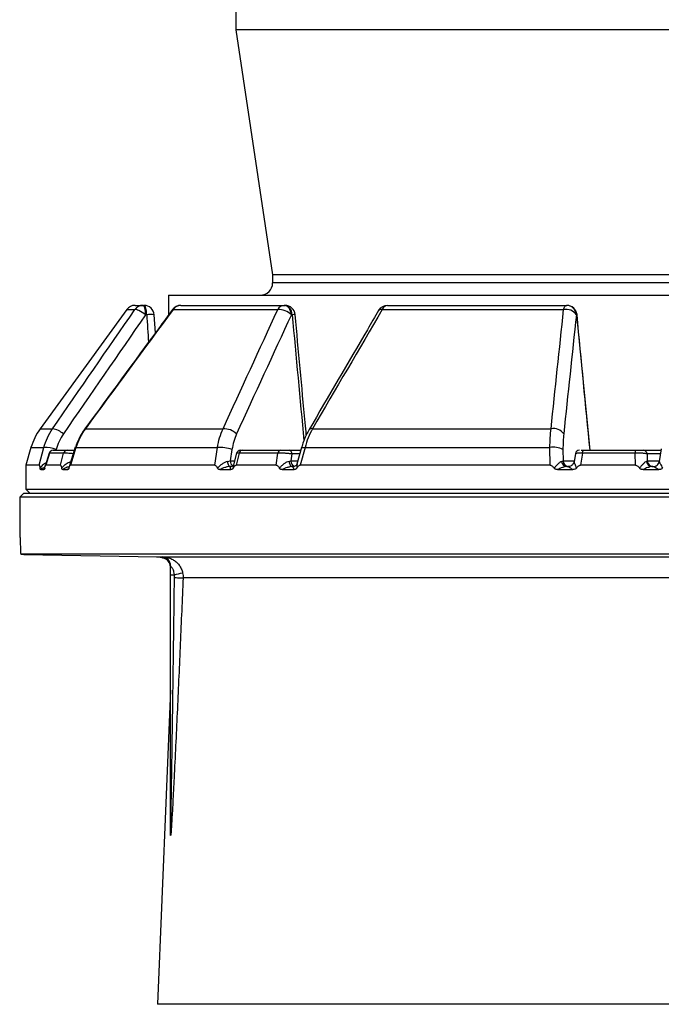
# Model space of a CAD drawing. Header units: millimetres. Extents: x 1245 to 2645, y 237 to 3790.
# Tile 2 of 7: x 1557 to 1872, y 1461 to 1943. Entities that reach past the tile are written whole.
import ezdxf

# ---------------------------------------------------------------- set-up
doc = ezdxf.new("R2010")
doc.units = ezdxf.units.MM

msp = doc.modelspace()

# ---------------------------------------------------------------- linework, layer by layer
at = {"color": 7, "linetype": 'Continuous', "lineweight": 25}
for p, q in [((1663.36, 2789.7), (1663.36, 1938.16)), ((1663.36, 1938.16), (1681.36, 1818.16)), ((2227.36, 1938.16), (1663.36, 1938.16)), ((1681.36, 1818.16), (1681.36, 1814.16)), ((2209.36, 1818.16), (1681.36, 1818.16)), ((1630.36, 1808.16), (1630.36, 1798.49)), ((1630.36, 1808.16), (2260.36, 1808.16)), ((1609.86, 1801.1), (1567.42, 1742.68)), ((1613.9, 1803.16), (1617.81, 1803.16)), ((1617.81, 1803.16), (1618.36, 1803.16)), ((1632.56, 1801.1), (1683.89, 1801.1)), ((1636.34, 1803.16), (1687.05, 1803.16)), ((1687.05, 1803.16), (1687.45, 1803.16)), ((1735.13, 1801.1), (1824.04, 1801.1)), ((1737.67, 1803.16), (1825.5, 1803.16)), ((1825.5, 1803.16), (1825.65, 1803.16)), ((1619.65, 1798.6), (1619.1, 1798.6)), ((1623.92, 1789.74), (1623.35, 1798.48)), ((1690.97, 1798.6), (1690.57, 1798.6)), ((1830.46, 1798.6), (1830.31, 1798.6)), ((1589.55, 1742.68), (1657.08, 1742.68)), ((1700.94, 1742.68), (1817.91, 1742.68)), ((1562.9, 1733.48), (1560.36, 1724.81)), ((1566.91, 1724.81), (1569.23, 1733.48)), ((1584.6, 1733.61), (1581.58, 1723.97)), ((1584.96, 1733.48), (1582.24, 1724.81)), ((1584.96, 1733.48), (1654.28, 1733.48)), ((1652.98, 1724.81), (1654.28, 1733.48)), ((1661.45, 1732.51), (1660.61, 1726.9)), ((1695.47, 1733.44), (1693.27, 1725.42)), ((1697.26, 1733.48), (1694.87, 1724.81)), ((1697.26, 1733.48), (1817.32, 1733.48)), ((1817.39, 1724.81), (1817.32, 1733.48)), ((1823.74, 1732.51), (1823.78, 1726.9)), ((1871.95, 1732.91), (1870.93, 1726.65)), ((1571.76, 1730.76), (1569.84, 1724.42)), ((1571.91, 1730.72), (1570.12, 1724.81)), ((1578.84, 1730.72), (1571.91, 1730.72)), ((1573.78, 1732.16), (1580.68, 1732.16)), ((1577.32, 1724.81), (1578.84, 1730.72)), ((1663.72, 1730.69), (1662.21, 1725.05)), ((1665.04, 1730.72), (1663.46, 1724.81)), ((1683.98, 1730.72), (1665.04, 1730.72)), ((1666.44, 1732.16), (1685.29, 1732.16)), ((1683.14, 1724.81), (1683.98, 1730.72)), ((1689.45, 1732.16), (1695.12, 1732.16)), ((1690.86, 1730.34), (1690.37, 1726.9)), ((1829.8, 1730.48), (1829.18, 1726.62)), ((1831.89, 1732.16), (1831.82, 1732.16)), ((1833.28, 1730.72), (1832.33, 1724.81)), ((1859.16, 1730.72), (1833.28, 1730.72)), ((1833.84, 1732.16), (1859.59, 1732.16)), ((1859.22, 1724.81), (1859.16, 1730.72)), ((1863.12, 1732.16), (1871.82, 1732.16)), ((1865.05, 1730.34), (1865.08, 1726.9)), ((1560.36, 1724.81), (1560.36, 1713.16)), ((1566.91, 1724.81), (1560.36, 1724.81)), ((1567.65, 1722.68), (1569.27, 1722.68)), ((1577.32, 1724.81), (1570.12, 1724.81)), ((1578.48, 1722.68), (1580.97, 1722.68)), ((1652.98, 1724.81), (1582.24, 1724.81)), ((1655.54, 1722.68), (1660.83, 1722.68)), ((1660.55, 1724.16), (1661.02, 1724.16)), ((1683.14, 1724.81), (1663.46, 1724.81)), ((1685.99, 1722.68), (1691.92, 1722.68)), ((1691.09, 1724.16), (1691.62, 1724.16)), ((1691.97, 1724.16), (1691.09, 1724.16)), ((1817.39, 1724.81), (1694.87, 1724.81)), ((1821.08, 1722.68), (1828.64, 1722.68)), ((1825.57, 1724.16), (1826.25, 1724.16)), ((1825.9, 1724.16), (1825.57, 1724.16)), ((1859.22, 1724.81), (1832.33, 1724.81)), ((1863, 1722.68), (1870.79, 1722.68)), ((1867.32, 1724.16), (1868.02, 1724.16)), ((1867.8, 1724.16), (1867.32, 1724.16)), ((1871, 1726.68), (1870.97, 1726.64)), ((1560.36, 1713.16), (1562.36, 1711.16)), ((1560.36, 1713.16), (2330.36, 1713.16)), ((1559.36, 1711.16), (1557.36, 1709.16)), ((1557.36, 1709.16), (1557.36, 1692.38)), ((2333.36, 1709.16), (1557.36, 1709.16)), ((1559.36, 1711.16), (2331.36, 1711.16)), ((2333.36, 1681.16), (1557.96, 1681.16)), ((1557.96, 1681.16), (1559.96, 1681.13)), ((1559.36, 1681.14), (1559.36, 1681.13)), ((1559.36, 1681.13), (1624.69, 1679.99)), ((1559.36, 1681.13), (1559.96, 1681.13)), ((1629.86, 1678.3), (1628.69, 1678.99)), ((1631.31, 1675.47), (1631.31, 1675.26)), ((1631.36, 1671.16), (1631.36, 1675.49)), ((1631.36, 1671.16), (1633.22, 1671.16)), ((1631.36, 1545.04), (1631.36, 1671.16)), ((1631.35, 1614.56), (1624.97, 1460.64))]:
    msp.add_line(p, q, dxfattribs=at)
at = {"color": 1, "linetype": 'Continuous', "lineweight": 25}
for p, q in [((2209.36, 1814.16), (1681.36, 1814.16)), ((1609.86, 1801.1), (1613.81, 1801.1)), ((1567.42, 1742.68), (1573.5, 1742.68)), ((1562.9, 1733.48), (1569.23, 1733.48)), ((1575.24, 1732.51), (1575.14, 1732.16)), ((1571.91, 1730.72), (1571.85, 1730.73)), ((1694.62, 1730.34), (1690.86, 1730.34)), ((1871.53, 1730.34), (1865.05, 1730.34)), ((1569.27, 1722.68), (1569.6, 1723.15)), ((1660.61, 1726.9), (1662.7, 1726.9)), ((1690.37, 1726.9), (1693.68, 1726.9)), ((1823.78, 1726.9), (1829.22, 1726.9)), ((1865.08, 1726.9), (1870.97, 1726.9)), ((1624.5, 1680), (2266.9, 1680)), ((2257.08, 1669.59), (1637.48, 1669.59)), ((1945.36, 1460.64), (1624.97, 1460.64))]:
    msp.add_line(p, q, dxfattribs=at)
at = {"color": 7, "linetype": 'Continuous', "lineweight": 25, "flags": 128}
for points in [[(1619.1, 1798.6), (1618.28, 1799.18), (1617.45, 1799.72), (1616.63, 1800.2), (1615.86, 1800.59), (1615.16, 1800.89), (1614.58, 1801.08), (1614.12, 1801.15), (1613.81, 1801.1)], [(1619.1, 1798.6), (1619.05, 1799.51), (1618.97, 1800.37), (1618.84, 1801.16), (1618.68, 1801.85), (1618.49, 1802.41), (1618.28, 1802.82), (1618.05, 1803.07), (1617.81, 1803.16)], [(1619.65, 1798.6), (1619.6, 1799.51), (1619.52, 1800.37), (1619.39, 1801.16), (1619.23, 1801.85), (1619.04, 1802.41), (1618.83, 1802.82), (1618.6, 1803.07), (1618.36, 1803.16)], [(1690.57, 1798.6), (1690.45, 1799.51), (1690.22, 1800.37), (1689.87, 1801.16), (1689.43, 1801.85), (1688.91, 1802.41), (1688.33, 1802.82), (1687.7, 1803.07), (1687.05, 1803.16)], [(1690.97, 1798.6), (1690.85, 1799.51), (1690.62, 1800.37), (1690.28, 1801.16), (1689.84, 1801.85), (1689.32, 1802.41), (1688.73, 1802.82), (1688.1, 1803.07), (1687.45, 1803.16)], [(1824.04, 1801.1), (1824.17, 1801.55), (1824.32, 1801.96), (1824.49, 1802.32), (1824.68, 1802.62), (1824.87, 1802.85), (1825.08, 1803.02), (1825.29, 1803.13), (1825.5, 1803.16)], [(1833.28, 1730.72), (1833.31, 1731.02), (1833.36, 1731.3), (1833.42, 1731.55), (1833.49, 1731.76), (1833.57, 1731.93), (1833.66, 1732.06), (1833.75, 1732.13), (1833.84, 1732.16)], [(1659.21, 1726.64), (1659.27, 1726.13), (1659.37, 1725.66), (1659.51, 1725.23), (1659.67, 1724.86), (1659.87, 1724.56), (1660.08, 1724.34), (1660.31, 1724.21), (1660.55, 1724.16)], [(1689.47, 1726.73), (1689.54, 1726.21), (1689.66, 1725.72), (1689.82, 1725.27), (1690.02, 1724.89), (1690.26, 1724.58), (1690.52, 1724.35), (1690.8, 1724.21), (1691.09, 1724.16)], [(1868.02, 1724.16), (1868.01, 1724.16), (1868.01, 1724.16), (1868.53, 1724.21), (1869.04, 1724.35), (1869.52, 1724.57), (1869.95, 1724.88), (1870.32, 1725.26), (1870.62, 1725.69), (1870.84, 1726.17), (1870.97, 1726.69)], [(1633.26, 1669.77), (1634.02, 1669.74), (1634.75, 1669.71), (1635.43, 1669.68), (1636.04, 1669.65), (1636.56, 1669.63), (1636.98, 1669.61), (1637.29, 1669.6), (1637.48, 1669.59)]]:
    msp.add_lwpolyline(points, dxfattribs=at)
at = {"color": 1, "linetype": 'Continuous', "lineweight": 25, "flags": 128}
for points in [[(1632.31, 1801.13), (1632.36, 1801.15), (1632.56, 1801.1)], [(1830.46, 1798.6), (1830.61, 1798.63), (1830.62, 1798.64)], [(1589.33, 1742.7), (1589.36, 1742.72), (1589.55, 1742.68)], [(1584.71, 1733.57), (1584.75, 1733.56), (1584.96, 1733.48)], [(1695.55, 1733.4), (1695.56, 1733.41), (1695.71, 1733.52), (1696.06, 1733.57), (1696.58, 1733.56), (1697.26, 1733.48)]]:
    msp.add_lwpolyline(points, dxfattribs=at)
at = {"color": 7, "linetype": 'Continuous', "lineweight": 25}
for centre, radius, start, end in [((1675.36, 1814.16), 6, 270, 0), ((1613.9, 1798.16), 5, 90, 144), ((1617.82, 1798.24), 4.92, 90.0983, 144.4526), ((1618.36, 1798.16), 5, 3.683, 90), ((1636.34, 1798.16), 5, 90, 143.5824), ((1636.39, 1798.59), 4.57, 90.6264, 146.6876), ((1687.23, 1799.44), 3.72, 92.7667, 153.5865), ((1684.36, 1792.19), 8.92, 45.8956, 92.9894), ((1687.45, 1798.16), 5, 5.2796, 90), ((1737.67, 1798.16), 5, 90, 149.6575), ((1738.01, 1800.15), 3.03, 96.5391, 161.693), ((1825.22, 1794.96), 6.26, 35.5797, 100.9192), ((1825.42, 1798.26), 4.9, 3.9146, 89.104), ((1825.65, 1798.16), 5, 5.4659, 90), ((1825.57, 1798.26), 4.9, 3.9146, 89.104), ((1591.69, 1725.05), 30, 144, 163.6707), ((1572.1, 1732.95), 9.83, 47.3323, 81.847), ((1657.45, 1733.67), 9.02, 46.1866, 92.3163), ((1819.02, 1736.55), 6.23, 35.6138, 100.256), ((1569.93, 1718.7), 14.8, 68.9616, 92.6956), ((1655.81, 1717.79), 15.76, 69.0258, 95.5733), ((1819.15, 1723.85), 9.8, 62.0721, 100.7375), ((1573.7, 1730.16), 2, 89.9931, 162.9312), ((1573.79, 1730.2), 1.96, 90.4819, 164.6208), ((1580.71, 1730.23), 1.93, 90.843, 165.3), ((1665.67, 1730.16), 2, 89.9961, 164.8578), ((1666.64, 1730.56), 1.61, 97.1765, 174.1909), ((1685.54, 1730.62), 1.56, 99.1667, 176.2026), ((1689.14, 1730.46), 1.73, 355.7422, 79.5705), ((1831.78, 1730.16), 2, 89.998, 170.7964), ((1860.93, 1730.98), 1.79, 138.4667, 188.1097), ((1863.09, 1730.2), 1.96, 3.9146, 89.104), ((1825.78, 1726.84), 2.69, 184.3067, 265.6112), ((1826.71, 1727.1), 2.94, 183.9146, 269.104), ((1867.46, 1726.95), 2.79, 184.5927, 267.1109), ((1868.01, 1727.1), 2.94, 183.9146, 269.104), ((1868.02, 1727.15), 2.99, 270.002, 297.7161), ((1626.86, 1674.88), 4.5, 0.0069, 62.6044), ((1626.86, 1674.88), 4.5, 359.9998, 61.1099), ((1626.86, 1675.49), 4.5, 0.0003, 43.1021), ((1613, 1766.36), 97.32, 281.9904, 284.4323), ((1630.93, 1545.05), 0.43, 333.7708, 359.4955)]:
    msp.add_arc(centre, radius, start, end, dxfattribs=at)
at = {"color": 1, "linetype": 'Continuous', "lineweight": 25}
for centre, radius, start, end in [((1734.56, 1799.52), 1.68, 70.1716, 135.9715), ((1621.19, 1788.53), 10.18, 77.7507, 98.7024), ((1691.79, 1793.33), 5.33, 83.0974, 98.8113), ((1700.42, 1741.15), 1.62, 71.0384, 136.9353), ((1663.74, 1726.92), 3.13, 180.3463, 231.92), ((1693.12, 1726.77), 2.76, 177.2243, 247.4703), ((1868.01, 1727.16), 3, 297.7276, 350.017), ((1626.86, 1675.49), 4.5, 43.1022, 85.9154)]:
    msp.add_arc(centre, radius, start, end, dxfattribs=at)
for centre, major_axis, ratio, start_param, end_param in [((1871.82, 4693.94), (-125.49, 5516.4), 0.067633, 2.121808, 2.12469), ((1744.45, 4693.94), (-342.1, 5516.39), 0.049347, 2.120286, 2.133488), ((1670.92, 4693.94), (-466.33, 5516.4), 0.018003, 2.121825, 2.136036)]:
    msp.add_ellipse(centre, major_axis=major_axis, ratio=ratio, start_param=start_param, end_param=end_param, dxfattribs=at)
at = {"color": 7, "linetype": 'Continuous', "lineweight": 25}
for points in [[(1573.5, 1742.68), (1586.91, 1762.17), (1600.35, 1781.65), (1613.81, 1801.1)], [(1632.56, 1801.1), (1618.2, 1781.65), (1603.87, 1762.17), (1589.55, 1742.68)], [(1657.08, 1742.68), (1666, 1762.17), (1674.94, 1781.65), (1683.89, 1801.1)], [(1735.13, 1801.1), (1723.71, 1781.65), (1712.32, 1762.17), (1700.94, 1742.68)], [(1817.91, 1742.68), (1819.95, 1762.17), (1821.99, 1781.65), (1824.04, 1801.1)], [(1619.1, 1798.6), (1605.63, 1779.14), (1592.19, 1759.67), (1578.77, 1740.18)], [(1690.57, 1798.6), (1681.59, 1779.14), (1672.63, 1759.67), (1663.69, 1740.18)], [(1830.31, 1798.6), (1828.23, 1779.14), (1826.15, 1759.67), (1824.09, 1740.18)], [(1659.21, 1726.64), (1659.73, 1726.72), (1660.2, 1726.81), (1660.61, 1726.9)], [(1689.47, 1726.73), (1689.8, 1726.78), (1690.1, 1726.84), (1690.37, 1726.9)], [(1823.1, 1726.64), (1823.41, 1726.72), (1823.63, 1726.81), (1823.78, 1726.9)], [(1864.68, 1726.73), (1864.85, 1726.78), (1864.98, 1726.84), (1865.08, 1726.9)], [(1624.5, 1680), (1624.94, 1679.99), (1625.37, 1679.96), (1625.8, 1679.89)], [(1633.26, 1669.77), (1633.26, 1670.24), (1633.25, 1670.7), (1633.22, 1671.16)], [(1637.26, 1672.11), (1637.44, 1671.28), (1637.51, 1670.44), (1637.48, 1669.59)]]:
    msp.add_open_spline(points, degree=3, dxfattribs=at)
for points, knots in [([(1632.31, 1801.13), (1629.99, 1797.98), (1615.63, 1778.53), (1601.33, 1759.03), (1589.34, 1742.69)], [0, 0, 0, 0, 0.161733, 1, 1, 1, 1]), ([(1733.35, 1800.69), (1731.51, 1797.54), (1720.12, 1778.09), (1708.77, 1758.59), (1699.25, 1742.25)], [0, 0, 0, 0, 0.161726, 1, 1, 1, 1]), ([(1697.9, 1739.7), (1697.71, 1741.7), (1695.88, 1761.34), (1694.06, 1780.98), (1692.43, 1798.62)], [0, 0, 0, 0, 0.1019881, 1, 1, 1, 1]), ([(1837, 1732.16), (1836.56, 1736.68), (1834.43, 1758.84), (1832.31, 1781), (1830.62, 1798.64)], [0, 0, 0, 0, 0.204015, 1, 1, 1, 1]), ([(1569.23, 1733.48), (1569.68, 1735.15), (1570.27, 1736.74), (1571.69, 1739.81), (1572.53, 1741.28), (1573.5, 1742.68)], [0, 0, 0, 0, 0.5, 0.5, 1, 1, 1, 1]), ([(1589.34, 1742.69), (1588.8, 1741.93), (1587.67, 1740.32), (1586.28, 1737.66), (1585.27, 1735.37), (1584.87, 1733.97), (1584.75, 1733.56)], [0, 0, 0, 0, 0.273072, 0.572805, 0.875877, 1, 1, 1, 1]), ([(1589.55, 1742.68), (1588.53, 1741.28), (1587.65, 1739.81), (1586.12, 1736.74), (1585.48, 1735.15), (1584.96, 1733.48)], [0, 0, 0, 0, 0.5, 0.5, 1, 1, 1, 1]), ([(1654.28, 1733.48), (1654.55, 1735.15), (1654.92, 1736.74), (1655.86, 1739.81), (1656.42, 1741.28), (1657.08, 1742.68)], [0, 0, 0, 0, 0.5, 0.5, 1, 1, 1, 1]), ([(1699.25, 1742.25), (1698.81, 1741.47), (1697.89, 1739.83), (1696.75, 1737.12), (1695.96, 1734.94), (1695.64, 1733.66), (1695.58, 1733.39)], [0, 0, 0, 0, 0.284598, 0.598562, 0.914772, 1, 1, 1, 1]), ([(1700.94, 1742.68), (1700.15, 1741.28), (1699.45, 1739.81), (1698.22, 1736.74), (1697.7, 1735.15), (1697.26, 1733.48)], [0, 0, 0, 0, 0.5, 0.5, 1, 1, 1, 1]), ([(1817.32, 1733.48), (1817.34, 1735.15), (1817.4, 1736.74), (1817.59, 1739.81), (1817.73, 1741.28), (1817.91, 1742.68)], [0, 0, 0, 0, 0.5, 0.5, 1, 1, 1, 1]), ([(1578.77, 1740.18), (1577.96, 1739.01), (1577.27, 1737.79), (1576.09, 1735.23), (1575.61, 1733.9), (1575.24, 1732.51)], [0, 0, 0, 0, 0.5, 0.5, 1, 1, 1, 1]), ([(1663.69, 1740.18), (1663.16, 1739.01), (1662.7, 1737.79), (1661.96, 1735.23), (1661.66, 1733.9), (1661.45, 1732.51)], [0, 0, 0, 0, 0.5, 0.5, 1, 1, 1, 1]), ([(1824.09, 1740.18), (1823.96, 1739.01), (1823.87, 1737.79), (1823.76, 1735.23), (1823.73, 1733.9), (1823.74, 1732.51)], [0, 0, 0, 0, 0.5, 0.5, 1, 1, 1, 1]), ([(1580.68, 1732.16), (1580.69, 1732.16), (1580.73, 1732.16), (1580.79, 1732.16), (1580.86, 1732.16), (1580.94, 1732.16), (1581.02, 1732.16), (1581.12, 1732.16), (1581.31, 1732.16), (1581.62, 1732.16), (1582.11, 1732.16), (1582.64, 1732.16), (1583.12, 1732.16), (1583.5, 1732.16), (1583.79, 1732.16), (1584.07, 1732.16), (1584.26, 1732.16), (1584.35, 1732.16)], [0, 0, 0, 0, 0.036141, 0.071976, 0.107622, 0.143198, 0.178824, 0.214619, 0.250701, 0.375166, 0.500292, 0.62459, 0.749917, 0.812387, 0.874546, 0.936912, 1, 1, 1, 1]), ([(1665.92, 1732.16), (1665.97, 1732.16), (1666.1, 1732.16), (1666.32, 1732.16), (1666.44, 1732.16)], [0, 0, 0, 0, 0.407091, 1, 1, 1, 1]), ([(1690.86, 1730.34), (1690.64, 1730.37), (1690.39, 1730.4), (1689.87, 1730.47), (1689.59, 1730.5), (1689.01, 1730.55), (1688.71, 1730.58), (1688.09, 1730.63), (1687.78, 1730.65), (1687.14, 1730.68), (1686.83, 1730.7), (1686.21, 1730.72), (1685.89, 1730.73), (1685.3, 1730.74), (1685.02, 1730.74), (1684.48, 1730.74), (1684.22, 1730.73), (1683.98, 1730.72)], [0, 0, 0, 0, 0.125, 0.125, 0.25, 0.25, 0.375, 0.375, 0.5, 0.5, 0.625, 0.625, 0.75, 0.75, 0.875, 0.875, 1, 1, 1, 1]), ([(1685.29, 1732.16), (1685.33, 1732.16), (1685.42, 1732.16), (1685.55, 1732.16), (1685.68, 1732.16), (1685.82, 1732.16), (1685.97, 1732.16), (1686.12, 1732.16), (1686.4, 1732.16), (1686.82, 1732.16), (1687.4, 1732.16), (1687.97, 1732.16), (1688.43, 1732.16), (1688.77, 1732.16), (1689.01, 1732.16), (1689.24, 1732.16), (1689.38, 1732.16), (1689.45, 1732.16)], [0, 0, 0, 0, 0.036141, 0.071976, 0.107622, 0.143198, 0.178824, 0.214619, 0.250701, 0.375166, 0.500292, 0.62459, 0.749917, 0.812387, 0.874546, 0.936912, 1, 1, 1, 1]), ([(1832.68, 1732.16), (1832.73, 1732.16), (1832.89, 1732.16), (1833.31, 1732.16), (1833.66, 1732.16), (1833.84, 1732.16)], [0, 0, 0, 0, 0.182295, 0.590947, 1, 1, 1, 1]), ([(1865.05, 1730.34), (1864.96, 1730.37), (1864.85, 1730.4), (1864.57, 1730.47), (1864.41, 1730.5), (1864.02, 1730.55), (1863.81, 1730.58), (1863.35, 1730.63), (1863.09, 1730.65), (1862.55, 1730.68), (1862.27, 1730.7), (1861.68, 1730.72), (1861.37, 1730.73), (1860.74, 1730.74), (1860.43, 1730.74), (1859.79, 1730.74), (1859.47, 1730.73), (1859.16, 1730.72)], [0, 0, 0, 0, 0.125, 0.125, 0.25, 0.25, 0.375, 0.375, 0.5, 0.5, 0.625, 0.625, 0.75, 0.75, 0.875, 0.875, 1, 1, 1, 1]), ([(1859.59, 1732.16), (1859.65, 1732.16), (1859.76, 1732.16), (1859.92, 1732.16), (1860.08, 1732.16), (1860.25, 1732.16), (1860.41, 1732.16), (1860.58, 1732.16), (1860.87, 1732.16), (1861.3, 1732.16), (1861.81, 1732.16), (1862.27, 1732.16), (1862.58, 1732.16), (1862.79, 1732.16), (1862.93, 1732.16), (1863.04, 1732.16), (1863.09, 1732.16), (1863.12, 1732.16)], [0, 0, 0, 0, 0.036141, 0.071976, 0.107622, 0.143198, 0.178824, 0.214619, 0.250701, 0.375166, 0.500292, 0.62459, 0.749917, 0.812387, 0.874546, 0.936912, 1, 1, 1, 1]), ([(1566.91, 1724.81), (1566.95, 1724.81), (1566.99, 1724.76), (1567.07, 1724.58), (1567.11, 1724.46), (1567.17, 1724.19), (1567.2, 1724.03), (1567.26, 1723.71), (1567.29, 1723.54), (1567.31, 1723.36)], [0, 0, 0, 0, 0.25, 0.25, 0.5, 0.5, 0.75, 0.75, 1, 1, 1, 1]), ([(1567.65, 1722.68), (1567.62, 1722.68), (1567.58, 1722.69), (1567.52, 1722.73), (1567.49, 1722.77), (1567.43, 1722.87), (1567.41, 1722.94), (1567.35, 1723.12), (1567.33, 1723.23), (1567.31, 1723.36)], [0, 0, 0, 0, 0.25, 0.25, 0.5, 0.5, 0.75, 0.75, 1, 1, 1, 1]), ([(1569.65, 1723.38), (1569.63, 1723.25), (1569.61, 1723.13), (1569.55, 1722.94), (1569.51, 1722.87), (1569.41, 1722.71), (1569.34, 1722.68), (1569.27, 1722.68)], [0, 0, 0, 0, 0.25, 0.25, 0.5, 0.5, 1, 1, 1, 1]), ([(1569.65, 1723.38), (1569.71, 1723.73), (1569.77, 1724.07), (1569.89, 1724.47), (1569.93, 1724.59), (1570, 1724.72), (1570.02, 1724.75), (1570.07, 1724.8), (1570.09, 1724.81), (1570.12, 1724.81)], [0, 0, 0, 0, 0.5, 0.5, 0.75, 0.75, 0.875, 0.875, 1, 1, 1, 1]), ([(1577.32, 1724.81), (1577.39, 1724.81), (1577.45, 1724.76), (1577.57, 1724.59), (1577.62, 1724.47), (1577.73, 1724.2), (1577.77, 1724.05), (1577.86, 1723.73), (1577.9, 1723.56), (1577.94, 1723.38)], [0, 0, 0, 0, 0.25, 0.25, 0.5, 0.5, 0.75, 0.75, 1, 1, 1, 1]), ([(1578.48, 1722.68), (1578.43, 1722.68), (1578.38, 1722.69), (1578.28, 1722.73), (1578.23, 1722.77), (1578.13, 1722.87), (1578.09, 1722.94), (1578, 1723.13), (1577.97, 1723.25), (1577.94, 1723.38)], [0, 0, 0, 0, 0.25, 0.25, 0.5, 0.5, 0.75, 0.75, 1, 1, 1, 1]), ([(1581.54, 1723.36), (1581.5, 1723.23), (1581.46, 1723.12), (1581.38, 1722.94), (1581.33, 1722.87), (1581.23, 1722.76), (1581.18, 1722.73), (1581.07, 1722.69), (1581.02, 1722.68), (1580.97, 1722.68)], [0, 0, 0, 0, 0.25, 0.25, 0.5, 0.5, 0.75, 0.75, 1, 1, 1, 1]), ([(1581.54, 1723.36), (1581.58, 1723.54), (1581.63, 1723.71), (1581.73, 1724.04), (1581.78, 1724.19), (1581.9, 1724.46), (1581.96, 1724.58), (1582.1, 1724.76), (1582.17, 1724.81), (1582.24, 1724.81)], [0, 0, 0, 0, 0.25, 0.25, 0.5, 0.5, 0.75, 0.75, 1, 1, 1, 1]), ([(1652.98, 1724.81), (1653.13, 1724.81), (1653.27, 1724.76), (1653.54, 1724.58), (1653.67, 1724.46), (1653.9, 1724.19), (1654, 1724.03), (1654.2, 1723.71), (1654.3, 1723.54), (1654.39, 1723.36)], [0, 0, 0, 0, 0.25, 0.25, 0.5, 0.5, 0.75, 0.75, 1, 1, 1, 1]), ([(1659.21, 1726.64), (1658.76, 1726.57), (1658.32, 1726.41), (1657.66, 1726.09), (1657.44, 1725.97), (1657.02, 1725.71), (1656.81, 1725.57), (1656.2, 1725.12), (1655.81, 1724.8), (1655.07, 1724.1), (1654.72, 1723.74), (1654.39, 1723.36)], [0, 0, 0, 0, 0.25, 0.25, 0.375, 0.375, 0.5, 0.5, 0.75, 0.75, 1, 1, 1, 1]), ([(1655.54, 1722.68), (1655.43, 1722.68), (1655.32, 1722.69), (1655.11, 1722.73), (1655, 1722.77), (1654.8, 1722.87), (1654.71, 1722.94), (1654.53, 1723.12), (1654.45, 1723.23), (1654.39, 1723.36)], [0, 0, 0, 0, 0.25, 0.25, 0.5, 0.5, 0.75, 0.75, 1, 1, 1, 1]), ([(1660.55, 1724.16), (1660.12, 1724.16), (1659.68, 1724.11), (1659.03, 1723.99), (1658.81, 1723.94), (1658.37, 1723.82), (1658.16, 1723.76), (1657.52, 1723.56), (1657.11, 1723.4), (1656.3, 1723.06), (1655.91, 1722.87), (1655.54, 1722.68)], [0, 0, 0, 0, 0.25, 0.25, 0.375, 0.375, 0.5, 0.5, 0.75, 0.75, 1, 1, 1, 1]), ([(1661.02, 1724.16), (1660.83, 1724.16), (1660.7, 1724.11), (1660.58, 1723.98), (1660.56, 1723.93), (1660.52, 1723.82), (1660.51, 1723.76), (1660.51, 1723.55), (1660.54, 1723.4), (1660.65, 1723.06), (1660.73, 1722.87), (1660.83, 1722.68)], [0, 0, 0, 0, 0.25, 0.25, 0.375, 0.375, 0.5, 0.5, 0.75, 0.75, 1, 1, 1, 1]), ([(1662.04, 1723.38), (1661.97, 1723.25), (1661.89, 1723.13), (1661.7, 1722.94), (1661.6, 1722.87), (1661.28, 1722.71), (1661.06, 1722.68), (1660.83, 1722.68)], [0, 0, 0, 0, 0.25, 0.25, 0.5, 0.5, 1, 1, 1, 1]), ([(1662.23, 1725.08), (1662.22, 1725.04), (1662.2, 1724.94), (1661.86, 1724.47), (1661.36, 1724.19), (1661.03, 1724.16), (1661.03, 1724.16), (1661.03, 1724.16)], [0, 0, 0, 0, 0.20486, 0.482982, 0.767242, 0.983982, 1, 1, 1, 1]), ([(1662.04, 1723.38), (1662.21, 1723.73), (1662.41, 1724.07), (1662.76, 1724.47), (1662.89, 1724.59), (1663.09, 1724.72), (1663.16, 1724.75), (1663.31, 1724.8), (1663.38, 1724.81), (1663.46, 1724.81)], [0, 0, 0, 0, 0.5, 0.5, 0.75, 0.75, 0.875, 0.875, 1, 1, 1, 1]), ([(1683.14, 1724.81), (1683.3, 1724.81), (1683.46, 1724.76), (1683.76, 1724.59), (1683.89, 1724.47), (1684.15, 1724.2), (1684.26, 1724.05), (1684.48, 1723.73), (1684.58, 1723.56), (1684.67, 1723.38)], [0, 0, 0, 0, 0.25, 0.25, 0.5, 0.5, 0.75, 0.75, 1, 1, 1, 1]), ([(1689.47, 1726.73), (1689.04, 1726.65), (1688.61, 1726.49), (1687.97, 1726.16), (1687.75, 1726.03), (1687.33, 1725.77), (1687.13, 1725.62), (1686.52, 1725.17), (1686.13, 1724.84), (1685.38, 1724.13), (1685.02, 1723.76), (1684.67, 1723.38)], [0, 0, 0, 0, 0.25, 0.25, 0.375, 0.375, 0.5, 0.5, 0.75, 0.75, 1, 1, 1, 1]), ([(1685.99, 1722.68), (1685.87, 1722.68), (1685.74, 1722.69), (1685.5, 1722.73), (1685.38, 1722.77), (1685.15, 1722.87), (1685.04, 1722.94), (1684.83, 1723.13), (1684.75, 1723.25), (1684.67, 1723.38)], [0, 0, 0, 0, 0.25, 0.25, 0.5, 0.5, 0.75, 0.75, 1, 1, 1, 1]), ([(1691.09, 1724.16), (1690.67, 1724.16), (1690.24, 1724.11), (1689.58, 1723.98), (1689.36, 1723.93), (1688.92, 1723.82), (1688.7, 1723.76), (1688.05, 1723.55), (1687.63, 1723.4), (1686.79, 1723.06), (1686.39, 1722.87), (1685.99, 1722.68)], [0, 0, 0, 0, 0.25, 0.25, 0.375, 0.375, 0.5, 0.5, 0.75, 0.75, 1, 1, 1, 1]), ([(1691.62, 1724.16), (1691.47, 1724.16), (1691.39, 1724.11), (1691.34, 1723.99), (1691.33, 1723.94), (1691.34, 1723.82), (1691.35, 1723.76), (1691.41, 1723.56), (1691.48, 1723.4), (1691.67, 1723.06), (1691.79, 1722.87), (1691.92, 1722.68)], [0, 0, 0, 0, 0.25, 0.25, 0.375, 0.375, 0.5, 0.5, 0.75, 0.75, 1, 1, 1, 1]), ([(1693.38, 1725.49), (1693.38, 1725.48), (1693.36, 1725.41), (1693.18, 1724.99), (1692.68, 1724.47), (1692.03, 1724.18), (1691.75, 1724.17), (1691.64, 1724.17)], [0, 0, 0, 0, 0.029624, 0.263992, 0.541765, 0.815835, 1, 1, 1, 1]), ([(1693.24, 1723.36), (1693.17, 1723.23), (1693.08, 1723.12), (1692.88, 1722.94), (1692.76, 1722.87), (1692.53, 1722.76), (1692.41, 1722.73), (1692.17, 1722.69), (1692.05, 1722.68), (1691.92, 1722.68)], [0, 0, 0, 0, 0.25, 0.25, 0.5, 0.5, 0.75, 0.75, 1, 1, 1, 1]), ([(1693.24, 1723.36), (1693.35, 1723.54), (1693.45, 1723.71), (1693.69, 1724.04), (1693.81, 1724.19), (1694.08, 1724.46), (1694.22, 1724.58), (1694.53, 1724.76), (1694.7, 1724.81), (1694.87, 1724.81)], [0, 0, 0, 0, 0.25, 0.25, 0.5, 0.5, 0.75, 0.75, 1, 1, 1, 1]), ([(1817.39, 1724.81), (1817.61, 1724.81), (1817.81, 1724.76), (1818.21, 1724.58), (1818.38, 1724.46), (1818.72, 1724.19), (1818.87, 1724.03), (1819.16, 1723.71), (1819.3, 1723.54), (1819.42, 1723.36)], [0, 0, 0, 0, 0.25, 0.25, 0.5, 0.5, 0.75, 0.75, 1, 1, 1, 1]), ([(1823.1, 1726.64), (1822.83, 1726.57), (1822.54, 1726.41), (1822.08, 1726.09), (1821.92, 1725.97), (1821.61, 1725.71), (1821.45, 1725.57), (1820.97, 1725.12), (1820.66, 1724.8), (1820.03, 1724.1), (1819.73, 1723.74), (1819.42, 1723.36)], [0, 0, 0, 0, 0.25, 0.25, 0.375, 0.375, 0.5, 0.5, 0.75, 0.75, 1, 1, 1, 1]), ([(1821.08, 1722.68), (1820.93, 1722.68), (1820.77, 1722.69), (1820.47, 1722.73), (1820.32, 1722.77), (1820.03, 1722.87), (1819.89, 1722.94), (1819.63, 1723.12), (1819.52, 1723.23), (1819.42, 1723.36)], [0, 0, 0, 0, 0.25, 0.25, 0.5, 0.5, 0.75, 0.75, 1, 1, 1, 1]), ([(1825.57, 1724.16), (1825.27, 1724.16), (1824.94, 1724.11), (1824.4, 1723.99), (1824.21, 1723.94), (1823.83, 1723.82), (1823.64, 1723.76), (1823.06, 1723.56), (1822.66, 1723.4), (1821.87, 1723.06), (1821.47, 1722.87), (1821.08, 1722.68)], [0, 0, 0, 0, 0.25, 0.25, 0.375, 0.375, 0.5, 0.5, 0.75, 0.75, 1, 1, 1, 1]), ([(1828.02, 1724.78), (1827.81, 1724.63), (1827.39, 1724.34), (1826.75, 1724.17), (1826.37, 1724.18), (1826.25, 1724.18)], [0, 0, 0, 0, 0.393142, 0.816317, 1, 1, 1, 1]), ([(1826.25, 1724.16), (1826.29, 1724.16), (1826.4, 1724.11), (1826.63, 1723.98), (1826.71, 1723.93), (1826.9, 1723.82), (1827, 1723.76), (1827.32, 1723.55), (1827.56, 1723.4), (1828.08, 1723.06), (1828.35, 1722.87), (1828.64, 1722.68)], [0, 0, 0, 0, 0.25, 0.25, 0.375, 0.375, 0.5, 0.5, 0.75, 0.75, 1, 1, 1, 1]), ([(1829.17, 1726.64), (1829.16, 1726.56), (1829.12, 1726.19), (1828.81, 1725.57), (1828.42, 1725.01), (1828.08, 1724.82), (1828.02, 1724.78)], [0, 0, 0, 0, 0.114896, 0.495041, 0.900071, 1, 1, 1, 1]), ([(1830.34, 1723.38), (1830.24, 1723.25), (1830.13, 1723.13), (1829.87, 1722.94), (1829.72, 1722.87), (1829.27, 1722.71), (1828.95, 1722.68), (1828.64, 1722.68)], [0, 0, 0, 0, 0.25, 0.25, 0.5, 0.5, 1, 1, 1, 1]), ([(1829.21, 1726.73), (1829.18, 1726.65), (1829.19, 1726.49), (1829.27, 1726.16), (1829.31, 1726.03), (1829.39, 1725.77), (1829.44, 1725.62), (1829.6, 1725.17), (1829.73, 1724.84), (1830.01, 1724.13), (1830.17, 1723.76), (1830.34, 1723.38)], [0, 0, 0, 0, 0.25, 0.25, 0.375, 0.375, 0.5, 0.5, 0.75, 0.75, 1, 1, 1, 1]), ([(1830.34, 1723.38), (1830.58, 1723.73), (1830.86, 1724.07), (1831.35, 1724.47), (1831.53, 1724.59), (1831.82, 1724.72), (1831.92, 1724.75), (1832.12, 1724.8), (1832.23, 1724.81), (1832.33, 1724.81)], [0, 0, 0, 0, 0.5, 0.5, 0.75, 0.75, 0.875, 0.875, 1, 1, 1, 1]), ([(1859.22, 1724.81), (1859.44, 1724.81), (1859.65, 1724.76), (1860.04, 1724.59), (1860.22, 1724.47), (1860.56, 1724.2), (1860.71, 1724.05), (1861, 1723.73), (1861.13, 1723.56), (1861.26, 1723.38)], [0, 0, 0, 0, 0.25, 0.25, 0.5, 0.5, 0.75, 0.75, 1, 1, 1, 1]), ([(1864.68, 1726.73), (1864.45, 1726.65), (1864.19, 1726.49), (1863.77, 1726.16), (1863.63, 1726.03), (1863.34, 1725.77), (1863.19, 1725.62), (1862.75, 1725.17), (1862.45, 1724.84), (1861.85, 1724.13), (1861.55, 1723.76), (1861.26, 1723.38)], [0, 0, 0, 0, 0.25, 0.25, 0.375, 0.375, 0.5, 0.5, 0.75, 0.75, 1, 1, 1, 1]), ([(1863, 1722.68), (1862.84, 1722.68), (1862.68, 1722.69), (1862.35, 1722.73), (1862.19, 1722.77), (1861.89, 1722.87), (1861.74, 1722.94), (1861.47, 1723.13), (1861.35, 1723.25), (1861.26, 1723.38)], [0, 0, 0, 0, 0.25, 0.25, 0.5, 0.5, 0.75, 0.75, 1, 1, 1, 1]), ([(1867.32, 1724.16), (1867.05, 1724.16), (1866.74, 1724.11), (1866.23, 1723.98), (1866.06, 1723.93), (1865.69, 1723.82), (1865.51, 1723.76), (1864.95, 1723.55), (1864.57, 1723.4), (1863.79, 1723.06), (1863.39, 1722.87), (1863, 1722.68)], [0, 0, 0, 0, 0.25, 0.25, 0.375, 0.375, 0.5, 0.5, 0.75, 0.75, 1, 1, 1, 1]), ([(1868.02, 1724.16), (1868.11, 1724.16), (1868.26, 1724.11), (1868.54, 1723.99), (1868.64, 1723.94), (1868.86, 1723.82), (1868.98, 1723.76), (1869.35, 1723.56), (1869.62, 1723.4), (1870.19, 1723.06), (1870.48, 1722.87), (1870.79, 1722.68)], [0, 0, 0, 0, 0.25, 0.25, 0.375, 0.375, 0.5, 0.5, 0.75, 0.75, 1, 1, 1, 1]), ([(1872.51, 1723.36), (1872.41, 1723.23), (1872.29, 1723.12), (1872.03, 1722.94), (1871.88, 1722.87), (1871.58, 1722.76), (1871.42, 1722.73), (1871.11, 1722.69), (1870.95, 1722.68), (1870.79, 1722.68)], [0, 0, 0, 0, 0.25, 0.25, 0.5, 0.5, 0.75, 0.75, 1, 1, 1, 1]), ([(1870.97, 1726.64), (1870.98, 1726.57), (1871.05, 1726.41), (1871.19, 1726.09), (1871.24, 1725.97), (1871.36, 1725.71), (1871.43, 1725.57), (1871.64, 1725.12), (1871.8, 1724.8), (1872.14, 1724.1), (1872.32, 1723.74), (1872.51, 1723.36)], [0, 0, 0, 0, 0.25, 0.25, 0.375, 0.375, 0.5, 0.5, 0.75, 0.75, 1, 1, 1, 1]), ([(1557.36, 1692.38), (1557.36, 1692.39), (1557.36, 1692.41), (1557.39, 1691.79), (1557.46, 1690.57), (1557.54, 1688.78), (1557.64, 1686.49), (1557.71, 1684.56), (1557.75, 1683.44), (1557.75, 1683.31)], [0, 0, 0, 0, 0.100176, 0.27745, 0.449647, 0.626824, 0.799258, 0.97668, 1, 1, 1, 1]), ([(1557.75, 1683.31), (1557.76, 1682.98), (1557.77, 1682.68), (1557.79, 1682.28), (1557.8, 1682.16), (1557.82, 1681.93), (1557.83, 1681.82), (1557.84, 1681.64), (1557.85, 1681.56), (1557.87, 1681.41), (1557.88, 1681.35), (1557.91, 1681.21), (1557.94, 1681.16), (1557.96, 1681.16)], [0, 0, 0, 0, 0.25, 0.25, 0.375, 0.375, 0.5, 0.5, 0.625, 0.625, 0.75, 0.75, 1, 1, 1, 1]), ([(1625.8, 1679.89), (1626.36, 1679.81), (1626.9, 1679.69), (1627.7, 1679.42), (1627.97, 1679.32), (1628.47, 1679.11), (1628.7, 1679), (1628.93, 1678.87)], [0, 0, 0, 0, 0.5, 0.5, 0.75, 0.75, 1, 1, 1, 1]), ([(1627.18, 1679.98), (1627.14, 1679.98), (1627.15, 1679.98), (1627.24, 1679.98), (1627.28, 1679.98), (1627.39, 1679.98), (1627.46, 1679.98), (1627.61, 1679.97), (1627.69, 1679.96), (1627.88, 1679.95), (1627.99, 1679.94), (1628.31, 1679.91), (1628.56, 1679.87), (1629.1, 1679.79), (1629.38, 1679.73), (1629.97, 1679.59), (1630.26, 1679.51), (1630.86, 1679.31), (1631.16, 1679.2), (1631.77, 1678.94), (1632.08, 1678.79), (1632.97, 1678.29), (1633.54, 1677.9), (1634.33, 1677.22), (1634.59, 1676.97), (1635.07, 1676.46), (1635.3, 1676.2), (1635.93, 1675.36), (1636.3, 1674.75), (1636.88, 1673.47), (1637.11, 1672.8), (1637.26, 1672.11)], [0, 0, 0, 0, 0.0625, 0.0625, 0.09375, 0.09375, 0.125, 0.125, 0.15625, 0.15625, 0.1875, 0.1875, 0.25, 0.25, 0.3125, 0.3125, 0.375, 0.375, 0.4375, 0.4375, 0.5, 0.5, 0.625, 0.625, 0.6875, 0.6875, 0.75, 0.75, 0.875, 0.875, 1, 1, 1, 1]), ([(1628.93, 1678.87), (1628.73, 1679.1), (1628.49, 1679.34), (1627.9, 1679.75), (1627.56, 1679.91), (1627.18, 1679.98)], [0, 0, 0, 0, 0.5, 0.5, 1, 1, 1, 1]), ([(1633.22, 1671.16), (1633.18, 1671.65), (1633.11, 1672.14), (1632.93, 1672.86), (1632.85, 1673.09), (1632.68, 1673.55), (1632.58, 1673.77), (1632.36, 1674.17), (1632.23, 1674.36), (1632.03, 1674.59), (1631.96, 1674.66), (1631.84, 1674.79), (1631.77, 1674.85), (1631.6, 1675.01), (1631.51, 1675.1), (1631.39, 1675.29), (1631.36, 1675.39), (1631.36, 1675.49)], [0, 0, 0, 0, 0.25, 0.25, 0.375, 0.375, 0.5, 0.5, 0.625, 0.625, 0.6875, 0.6875, 0.75, 0.75, 0.875, 0.875, 1, 1, 1, 1]), ([(1637.48, 1669.59), (1637.02, 1658.89), (1636.56, 1648.18), (1635.63, 1626.78), (1635.15, 1616.08), (1634.41, 1600.04), (1634.17, 1594.69), (1633.66, 1584), (1633.4, 1578.65), (1633.01, 1570.64), (1632.87, 1567.97), (1632.6, 1562.63), (1632.46, 1559.96), (1632.24, 1555.96), (1632.17, 1554.63), (1632.02, 1551.97), (1631.94, 1550.64), (1631.82, 1548.65), (1631.78, 1547.99), (1631.69, 1546.68), (1631.64, 1546.02), (1631.57, 1545.05), (1631.54, 1544.72), (1631.5, 1544.25), (1631.48, 1544.09), (1631.46, 1543.87), (1631.45, 1543.8), (1631.43, 1543.66), (1631.42, 1543.59), (1631.4, 1543.47), (1631.39, 1543.42), (1631.37, 1543.41), (1631.36, 1543.42), (1631.35, 1543.45), (1631.35, 1543.47), (1631.34, 1543.55), (1631.34, 1543.62), (1631.33, 1543.76), (1631.32, 1543.83), (1631.32, 1544.06), (1631.32, 1544.21), (1631.31, 1544.53), (1631.31, 1544.69), (1631.31, 1544.86)], [0, 0, 0, 0, 0.25, 0.25, 0.5, 0.5, 0.625, 0.625, 0.75, 0.75, 0.8125, 0.8125, 0.875, 0.875, 0.90625, 0.90625, 0.9375, 0.9375, 0.953125, 0.953125, 0.96875, 0.96875, 0.976562, 0.976562, 0.980469, 0.980469, 0.982422, 0.982422, 0.984375, 0.984375, 0.986328, 0.986328, 0.987305, 0.987305, 0.988281, 0.988281, 0.990234, 0.990234, 0.992187, 0.992187, 0.996094, 0.996094, 1, 1, 1, 1]), ([(1631.36, 1545.04), (1631.36, 1544.71), (1631.36, 1544.37), (1631.36, 1543.96), (1631.36, 1543.88), (1631.37, 1543.75), (1631.37, 1543.71), (1631.37, 1543.66), (1631.37, 1543.64), (1631.37, 1543.61), (1631.37, 1543.61), (1631.38, 1543.6), (1631.38, 1543.61), (1631.38, 1543.63), (1631.38, 1543.65), (1631.39, 1543.69), (1631.39, 1543.71), (1631.39, 1543.77), (1631.39, 1543.81), (1631.4, 1543.93), (1631.4, 1544.01), (1631.42, 1544.42), (1631.42, 1544.75), (1631.44, 1545.41), (1631.45, 1545.75), (1631.49, 1547.4), (1631.51, 1548.73), (1631.59, 1552.72), (1631.63, 1555.38), (1631.77, 1563.36), (1631.85, 1568.68), (1632.01, 1579.32), (1632.09, 1584.64), (1632.24, 1595.28), (1632.32, 1600.6), (1632.55, 1616.56), (1632.69, 1627.21), (1632.98, 1648.49), (1633.12, 1659.13), (1633.26, 1669.77)], [0, 0, 0, 0, 0.007813, 0.007813, 0.009766, 0.009766, 0.010742, 0.010742, 0.01123, 0.01123, 0.011475, 0.011475, 0.011719, 0.011719, 0.012207, 0.012207, 0.012695, 0.012695, 0.013672, 0.013672, 0.015625, 0.015625, 0.023438, 0.023438, 0.03125, 0.03125, 0.0625, 0.0625, 0.125, 0.125, 0.25, 0.25, 0.375, 0.375, 0.5, 0.5, 0.75, 0.75, 1, 1, 1, 1]), ([(1631.34, 1596.05), (1631.34, 1598.23), (1631.35, 1601.52), (1631.35, 1605.59), (1631.35, 1608.25), (1631.35, 1610.47), (1631.35, 1612.24), (1631.35, 1613.63), (1631.35, 1614.44), (1631.35, 1614.53), (1631.35, 1614.56)], [0, 0, 0, 0, 0.257581, 0.388331, 0.518994, 0.620099, 0.722389, 0.823314, 0.927726, 1, 1, 1, 1])]:
    msp.add_open_spline(points, degree=3, knots=knots, dxfattribs=at)
at = {"color": 1, "linetype": 'Continuous', "lineweight": 25}
for points, knots in [([(1583.61, 1730.46), (1583.46, 1730.48), (1582.73, 1730.56), (1581.44, 1730.65), (1580.03, 1730.74), (1579.2, 1730.75), (1578.93, 1730.73), (1578.84, 1730.72)], [0, 0, 0, 0, 0.073092, 0.350007, 0.620481, 0.881196, 1, 1, 1, 1]), ([(1665.04, 1730.72), (1664.72, 1730.73), (1664.08, 1730.75), (1663.71, 1730.72), (1663.77, 1730.68), (1663.78, 1730.67)], [0, 0, 0, 0, 0.451228, 0.901794, 1, 1, 1, 1]), ([(1833.28, 1730.72), (1832.78, 1730.73), (1831.78, 1730.75), (1830.65, 1730.7), (1829.94, 1730.61), (1829.87, 1730.52), (1829.84, 1730.48)], [0, 0, 0, 0, 0.260512, 0.520642, 0.780335, 1, 1, 1, 1]), ([(1567.31, 1723.36), (1567.77, 1723.9), (1568.63, 1724.9), (1569.7, 1725.86), (1570.33, 1726.07), (1570.34, 1726.08)], [0, 0, 0, 0, 0.533769, 0.986752, 1, 1, 1, 1]), ([(1569.72, 1723.75), (1569.35, 1723.62), (1568.55, 1723.33), (1567.96, 1722.9), (1567.65, 1722.68)], [0, 0, 0, 0, 0.471886, 1, 1, 1, 1]), ([(1577.94, 1723.38), (1578.34, 1723.84), (1579.24, 1724.89), (1580.74, 1726.1), (1581.96, 1726.45), (1582.4, 1726.58)], [0, 0, 0, 0, 0.338578, 0.76161, 1, 1, 1, 1]), ([(1581.58, 1723.97), (1581.47, 1723.96), (1580.57, 1723.85), (1579.54, 1723.33), (1578.74, 1722.84), (1578.48, 1722.68)], [0, 0, 0, 0, 0.092415, 0.705547, 1, 1, 1, 1]), ([(1580.97, 1722.68), (1581.05, 1722.91), (1581.17, 1723.24), (1581.49, 1723.47), (1581.58, 1723.54)], [0, 0, 0, 0, 0.689855, 1, 1, 1, 1]), ([(1662.28, 1725.03), (1662.24, 1724.94), (1662.04, 1724.48), (1662.04, 1723.87), (1662.04, 1723.38)], [0, 0, 0, 0, 0.202801, 1, 1, 1, 1]), ([(1693.4, 1725.39), (1693.36, 1725.25), (1693.17, 1724.7), (1693.21, 1723.94), (1693.24, 1723.36)], [0, 0, 0, 0, 0.244331, 1, 1, 1, 1]), ([(1631.31, 1544.86), (1631.32, 1549.26), (1631.32, 1553.65), (1631.32, 1562.37), (1631.33, 1566.71), (1631.33, 1575.3), (1631.33, 1579.56), (1631.34, 1585.85), (1631.34, 1587.93), (1631.34, 1592.04), (1631.34, 1594.06), (1631.34, 1596.05)], [0, 0, 0, 0, 0.25, 0.25, 0.5, 0.5, 0.75, 0.75, 0.875, 0.875, 1, 1, 1, 1])]:
    msp.add_open_spline(points, degree=3, knots=knots, dxfattribs=at)

doc.saveas('drawing.dxf')
